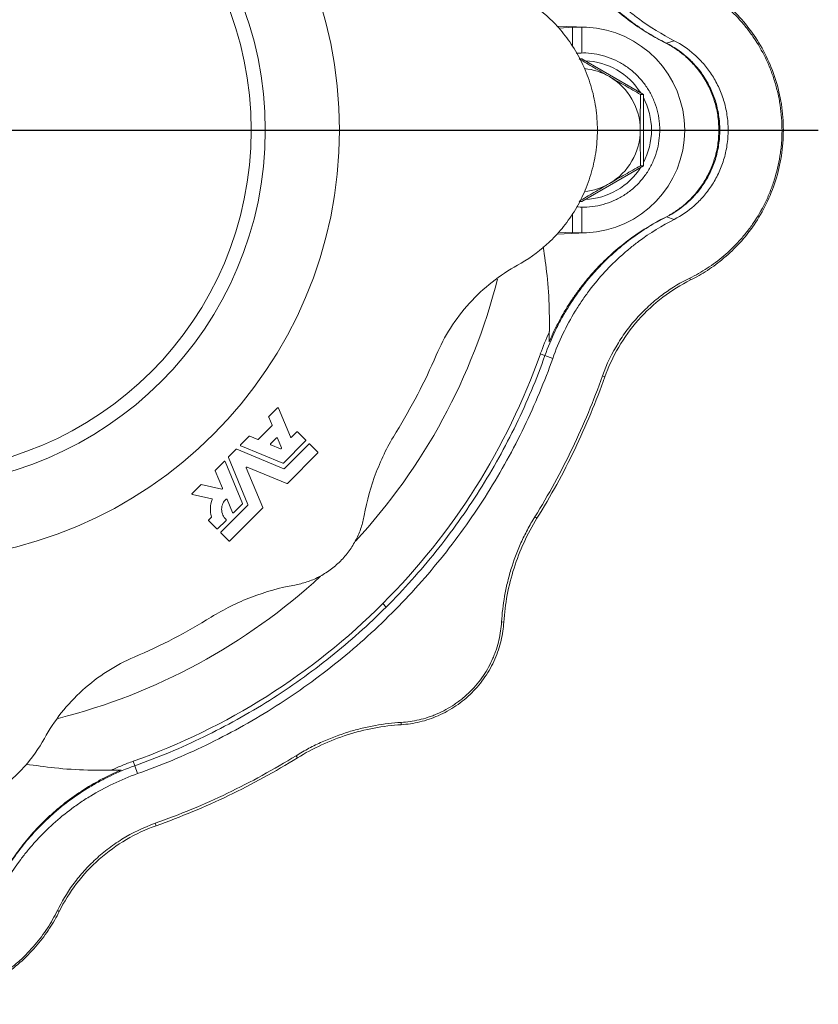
# Model space of a CAD drawing. Header units: millimetres. Extents: x 25 to 818, y -75 to 685.
# Tile 9 of 10: x 663 to 818, y 344 to 535. Entities that reach past the tile are written whole.
import ezdxf

# ---------------------------------------------------------------- set-up
doc = ezdxf.new("R2010")
doc.units = ezdxf.units.MM
doc.layers.add('FORMAT', color=7, linetype='Continuous')

# ---------------------------------------------------------------- blocks, each defined once
blk = doc.blocks.new('SW_CENTERMARKSYMBOL_0')
at = {"layer": 'FORMAT', "color": 0}
blk.add_line((5, 0), (176.79, 0), dxfattribs=at)

msp = doc.modelspace()

# ---------------------------------------------------------------- linework, layer by layer
at = {"color": 7, "linetype": 'Continuous', "lineweight": 15}
for p, q in [((773.1, 533.49), (767.37, 533.74)), ((767.79, 533.33), (770.43, 533.51)), ((770.43, 533.51), (772.23, 533.51)), ((790.21, 530.88), (788.71, 530.39)), ((772.23, 527.37), (771.68, 527.37)), ((772.23, 527.37), (784.2, 520.44)), ((784.2, 520.44), (783.65, 520.44)), ((784.2, 520.44), (784.2, 506.58)), ((784.2, 506.58), (772.23, 499.65)), ((784.2, 506.58), (783.65, 506.58)), ((772.23, 499.65), (771.68, 499.65)), ((790.21, 496.14), (788.71, 496.63)), ((767.37, 493.28), (773.1, 493.53)), ((770.43, 493.51), (767.8, 493.68)), ((772.23, 493.51), (770.43, 493.51)), ((711.97, 456.1), (711.32, 457.66)), ((711.35, 457.79), (713.03, 459.48)), ((713.23, 459.44), (715.55, 453.83)), ((709.37, 453.39), (711.94, 455.97)), ((705.86, 452.3), (707.54, 453.99)), ((707.68, 454.01), (709.24, 453.37)), ((715.75, 453.8), (716.77, 454.81)), ((716.94, 454.81), (718.49, 453.25)), ((714.04, 448.73), (705.9, 452.1)), ((711.7, 452.53), (712.81, 453.64)), ((713.63, 451.55), (711.74, 452.33)), ((713.01, 453.6), (713.79, 451.71)), ((718.49, 453.08), (714.17, 448.76)), ((714.38, 447.7), (719.13, 452.44)), ((719.3, 452.44), (720.86, 450.89)), ((703.51, 449.96), (704.98, 451.43)), ((705.12, 451.45), (714.25, 447.67)), ((720.86, 450.72), (714.96, 444.81)), ((700.95, 447.4), (702.64, 449.08)), ((702.83, 449.04), (706.21, 440.9)), ((707.27, 440.69), (703.49, 449.82)), ((702.33, 443.87), (700.93, 447.26)), ((706.96, 447.82), (710.15, 440.12)), ((714.82, 444.79), (707.12, 447.98)), ((696.42, 442.87), (698.11, 444.55)), ((698.22, 444.58), (702.19, 443.7)), ((700.26, 441.82), (696.48, 442.66)), ((702.03, 435.34), (707.24, 440.56)), ((704.3, 439.12), (703.23, 441.7)), ((706.18, 440.77), (704.5, 439.08)), ((710.12, 439.98), (703.76, 433.61)), ((699.66, 437.71), (700.16, 438.2)), ((701.22, 435.98), (699.66, 437.53)), ((703.03, 437.62), (701.39, 435.98)), ((703.58, 433.61), (702.03, 435.17))]:
    msp.add_line(p, q, dxfattribs=at)
at = {"color": 8, "linetype": 'Continuous', "lineweight": 0}
for p, q in [((770.43, 533.51), (770.43, 529.86)), ((772.23, 533.51), (772.23, 528.48)), ((788.71, 530.39), (788.43, 530.49)), ((798.87, 513.51), (799.06, 513.51)), ((799.06, 513.51), (800.68, 513.51)), ((772.23, 493.51), (772.23, 498.53)), ((770.43, 493.51), (770.43, 497.16)), ((788.71, 496.63), (788.43, 496.53)), ((793.38, 484.36), (793.2, 484.72)), ((765.04, 469.65), (764.15, 469.97)), ((766.57, 469.11), (765.04, 469.65)), ((776.7, 465.52), (776.23, 465.69)), ((763.5, 438.02), (763.08, 438.29)), ((734.17, 420.76), (733.51, 421.43)), ((757.05, 417.83), (756.61, 417.86)), ((737.11, 397.89), (737.08, 398.33)), ((685.28, 389.9), (684.97, 390.78)), ((716.91, 391.44), (716.65, 391.86)), ((685.83, 388.37), (685.28, 389.9)), ((689.42, 378.24), (689.25, 378.71)), ((670.58, 361.56), (670.22, 361.74))]:
    msp.add_line(p, q, dxfattribs=at)
at = {"color": 7, "linetype": 'Continuous', "lineweight": 15}
for radius in [83.65, 69.22, 66.5]:
    msp.add_circle((641.43, 513.51), radius, dxfattribs=at)
for centre, radius, start, end in [((772.23, 513.51), 20, 87.5, 90), ((772.23, 513.51), 20, 272.5, 87.5), ((771.6, 513.56), 11.95, 59.9346, 84.4005), ((771.57, 513.52), 12.01, 359.9737, 59.9053), ((771.57, 513.5), 12.01, 300.0947, 0.0263), ((771.6, 513.46), 11.95, 275.6742, 300.0653), ((772.23, 513.51), 20, 270, 272.5), ((641.43, 513.51), 118, 317.3524, 345.791), ((641.43, 513.51), 130.22, 315, 340.4655), ((641.43, 513.51), 118, 284.2023, 312.6603), ((641.43, 513.51), 130.22, 289.5345, 315)]:
    msp.add_arc(centre, radius, start, end, dxfattribs=at)
at = {"color": 8, "linetype": 'Continuous', "lineweight": 0}
for centre, radius, start, end in [((772.3, 513.55), 13.46, 32.3232, 87.5557), ((772.24, 513.51), 13.53, 359.9968, 27.8447), ((772.24, 513.51), 13.53, 332.1553, 0.0032), ((772.3, 513.47), 13.46, 272.4355, 327.6856)]:
    msp.add_arc(centre, radius, start, end, dxfattribs=at)
at = {"color": 7, "linetype": 'Continuous', "lineweight": 15}
for points, knots in [([(788.71, 530.39), (787.52, 530.98), (786.35, 531.64), (784.02, 533.07), (782.87, 533.85), (780.63, 535.52), (779.52, 536.42), (777.36, 538.35), (776.3, 539.38), (774.75, 541.05), (774.24, 541.63), (773.22, 542.82), (772.72, 543.44), (771.26, 545.36), (770.34, 546.7), (769.04, 548.82), (768.61, 549.54), (767.8, 551.02), (767.41, 551.79), (766.29, 554.12), (765.63, 555.72), (765.04, 557.37)], [0, 0, 0, 0, 0.125, 0.125, 0.25, 0.25, 0.375, 0.375, 0.5, 0.5, 0.5625, 0.5625, 0.625, 0.625, 0.75, 0.75, 0.8125, 0.8125, 0.875, 0.875, 1, 1, 1, 1]), ([(790.21, 530.88), (787.83, 532.08), (785.51, 533.5), (782.68, 535.61), (782.12, 536.05), (781, 536.97), (780.45, 537.44), (778.8, 538.92), (777.74, 539.97), (775.67, 542.21), (774.67, 543.39), (773.23, 545.3), (772.75, 545.96), (772.06, 546.98), (771.83, 547.32), (771.38, 548.02), (771.16, 548.37), (769.21, 551.56), (767.74, 554.61), (766.57, 557.91)], [0, 0, 0, 0, 0.25, 0.25, 0.3125, 0.3125, 0.375, 0.375, 0.5, 0.5, 0.625, 0.625, 0.6875, 0.6875, 0.71875, 0.71875, 0.75, 0.75, 1, 1, 1, 1]), ([(788.43, 530.49), (787.33, 531.04), (786.24, 531.65), (784.08, 532.96), (783.01, 533.67), (780.9, 535.19), (779.86, 536.01), (777.81, 537.77), (776.81, 538.71), (775.34, 540.22), (774.85, 540.73), (773.9, 541.8), (773.42, 542.35), (772.04, 544.04), (771.16, 545.23), (769.48, 547.72), (768.69, 549.02), (767.57, 551.08), (767.21, 551.79), (766.52, 553.22), (766.19, 553.95), (765.88, 554.68)], [0, 0, 0, 0, 0.125, 0.125, 0.25, 0.25, 0.375, 0.375, 0.5, 0.5, 0.5625, 0.5625, 0.625, 0.625, 0.75, 0.75, 0.875, 0.875, 0.9375, 0.9375, 1, 1, 1, 1]), ([(793.2, 484.72), (794.37, 485.29), (795.5, 485.93), (797.71, 487.37), (798.79, 488.17), (800.87, 489.94), (801.88, 490.9), (803.33, 492.5), (803.8, 493.06), (804.72, 494.22), (805.16, 494.81), (806.42, 496.66), (807.19, 497.97), (808.04, 499.72), (808.21, 500.07), (808.53, 500.79), (808.69, 501.16), (809.13, 502.27), (809.4, 503.01), (810.13, 505.3), (810.51, 506.86), (810.83, 508.88), (810.88, 509.29), (810.98, 510.11), (811.02, 510.53), (811.12, 511.77), (811.16, 512.6), (811.16, 515.07), (811.04, 516.71), (810.67, 519.16), (810.51, 519.97), (810.14, 521.56), (809.93, 522.34), (809.45, 523.87), (809.18, 524.63), (808.6, 526.1), (808.28, 526.82), (807.25, 528.94), (806.48, 530.26), (805.22, 532.12), (804.78, 532.72), (803.87, 533.88), (803.4, 534.44), (801.95, 536.05), (800.93, 537.03), (798.84, 538.81), (797.75, 539.62), (795.52, 541.08), (794.37, 541.73), (793.2, 542.3)], [0, 0, 0, 0, 0.0625, 0.0625, 0.125, 0.125, 0.1875, 0.1875, 0.21875, 0.21875, 0.25, 0.25, 0.3125, 0.3125, 0.328125, 0.328125, 0.34375, 0.34375, 0.375, 0.375, 0.4375, 0.4375, 0.453125, 0.453125, 0.46875, 0.46875, 0.5, 0.5, 0.5625, 0.5625, 0.59375, 0.59375, 0.625, 0.625, 0.65625, 0.65625, 0.6875, 0.6875, 0.75, 0.75, 0.78125, 0.78125, 0.8125, 0.8125, 0.875, 0.875, 0.9375, 0.9375, 1, 1, 1, 1]), ([(793.38, 542.66), (794.47, 542.12), (795.56, 541.5), (797.74, 540.08), (798.82, 539.28), (800.93, 537.49), (801.96, 536.51), (803.93, 534.35), (804.86, 533.17), (806.6, 530.64), (807.39, 529.29), (808.8, 526.43), (809.4, 524.92), (810.4, 521.79), (810.78, 520.17), (811.29, 516.87), (811.42, 515.19), (811.42, 511.83), (811.29, 510.15), (810.78, 506.85), (810.4, 505.23), (809.4, 502.1), (808.8, 500.59), (807.39, 497.73), (806.6, 496.38), (804.86, 493.85), (803.93, 492.67), (801.96, 490.51), (800.93, 489.53), (798.82, 487.74), (797.74, 486.94), (795.56, 485.52), (794.47, 484.9), (793.38, 484.36)], [0, 0, 0, 0, 0.0625, 0.0625, 0.125, 0.125, 0.1875, 0.1875, 0.25, 0.25, 0.3125, 0.3125, 0.375, 0.375, 0.4375, 0.4375, 0.5, 0.5, 0.5625, 0.5625, 0.625, 0.625, 0.6875, 0.6875, 0.75, 0.75, 0.8125, 0.8125, 0.875, 0.875, 0.9375, 0.9375, 1, 1, 1, 1]), ([(759.73, 487.24), (761.65, 488.3), (763.58, 489.64), (766.32, 492.12), (767.21, 493.03), (768.9, 495.01), (769.7, 496.07), (771.17, 498.35), (771.85, 499.57), (773.04, 502.12), (773.55, 503.46), (774.39, 506.22), (774.71, 507.65), (775.14, 510.56), (775.25, 512.03), (775.25, 514.99), (775.14, 516.46), (774.71, 519.37), (774.39, 520.8), (773.55, 523.56), (773.04, 524.9), (771.85, 527.45), (771.17, 528.67), (769.7, 530.95), (768.9, 532.01), (767.21, 533.99), (766.32, 534.9), (763.58, 537.38), (761.65, 538.72), (759.73, 539.78)], [0, 0, 0, 0, 0.125, 0.125, 0.1875, 0.1875, 0.25, 0.25, 0.3125, 0.3125, 0.375, 0.375, 0.4375, 0.4375, 0.5, 0.5, 0.5625, 0.5625, 0.625, 0.625, 0.6875, 0.6875, 0.75, 0.75, 0.8125, 0.8125, 0.875, 0.875, 1, 1, 1, 1]), ([(798.87, 513.51), (798.87, 514.5), (798.79, 515.47), (798.57, 516.91), (798.48, 517.38), (798.26, 518.32), (798.13, 518.79), (797.71, 520.15), (797.36, 521.01), (796.76, 522.24), (796.55, 522.65), (796.1, 523.43), (795.87, 523.8), (795.13, 524.89), (794.61, 525.56), (793.5, 526.81), (792.9, 527.39), (791.68, 528.44), (791.05, 528.91), (789.77, 529.77), (789.11, 530.15), (788.43, 530.49)], [0, 0, 0, 0, 0.125, 0.125, 0.1875, 0.1875, 0.25, 0.25, 0.375, 0.375, 0.4375, 0.4375, 0.5, 0.5, 0.625, 0.625, 0.75, 0.75, 0.875, 0.875, 1, 1, 1, 1]), ([(799.06, 513.51), (799.06, 514.49), (798.98, 515.46), (798.76, 516.88), (798.67, 517.35), (798.45, 518.29), (798.33, 518.75), (797.91, 520.1), (797.56, 520.95), (796.97, 522.18), (796.76, 522.58), (796.31, 523.36), (796.08, 523.73), (795.36, 524.81), (794.84, 525.47), (794.01, 526.4), (793.73, 526.7), (793.14, 527.28), (792.84, 527.56), (791.33, 528.87), (790.05, 529.71), (788.71, 530.39)], [0, 0, 0, 0, 0.125, 0.125, 0.1875, 0.1875, 0.25, 0.25, 0.375, 0.375, 0.4375, 0.4375, 0.5, 0.5, 0.625, 0.625, 0.6875, 0.6875, 0.75, 0.75, 1, 1, 1, 1]), ([(800.68, 513.51), (800.68, 514.51), (800.6, 515.5), (800.38, 516.95), (800.29, 517.43), (800.07, 518.39), (799.95, 518.86), (799.52, 520.24), (799.18, 521.12), (798.58, 522.38), (798.37, 522.79), (797.92, 523.58), (797.69, 523.97), (796.95, 525.09), (796.43, 525.78), (795.58, 526.75), (795.29, 527.06), (794.7, 527.65), (794.4, 527.94), (792.87, 529.29), (791.57, 530.17), (790.21, 530.88)], [0, 0, 0, 0, 0.125, 0.125, 0.1875, 0.1875, 0.25, 0.25, 0.375, 0.375, 0.4375, 0.4375, 0.5, 0.5, 0.625, 0.625, 0.6875, 0.6875, 0.75, 0.75, 1, 1, 1, 1]), ([(771.16, 498.6), (771.65, 498.56), (772.87, 498.46), (774.82, 498.66), (776.94, 499.16), (778.96, 499.97), (780.85, 501.06), (782.56, 502.41), (784.05, 504), (785.3, 505.79), (786.28, 507.74), (786.97, 509.82), (787.31, 511.76), (787.4, 513.4), (787.33, 515.04), (787.05, 516.87), (786.41, 518.96), (785.47, 520.94), (784.26, 522.75), (782.8, 524.38), (781.12, 525.77), (779.26, 526.9), (777.25, 527.76), (775.15, 528.31), (773.09, 528.56), (771.76, 528.47), (771.15, 528.44)], [0, 0, 0, 0, 0.030054, 0.073938, 0.117822, 0.161705, 0.20559, 0.249476, 0.293364, 0.337253, 0.381145, 0.42504, 0.468936, 0.499945, 0.524206, 0.568078, 0.611976, 0.655875, 0.699772, 0.743667, 0.787561, 0.831452, 0.875341, 0.919228, 0.963114, 1, 1, 1, 1]), ([(777.59, 523.9), (777.08, 524.2), (776.57, 524.49), (775.57, 525.08), (775.08, 525.37), (773.6, 526.23), (772.63, 526.8), (771.68, 527.37)], [0, 0, 0, 0, 0.25, 0.25, 0.5, 0.5, 1, 1, 1, 1]), ([(783.65, 520.44), (782.65, 521), (781.64, 521.58), (779.63, 522.73), (778.61, 523.31), (777.59, 523.9)], [0, 0, 0, 0, 0.5, 0.5, 1, 1, 1, 1]), ([(783.65, 520.44), (783.63, 519.31), (783.61, 518.16), (783.58, 515.84), (783.58, 514.68), (783.58, 513.51)], [0, 0, 0, 0, 0.5, 0.5, 1, 1, 1, 1]), ([(783.58, 513.51), (783.58, 512.92), (783.58, 512.34), (783.59, 511.16), (783.59, 510.57), (783.61, 508.84), (783.63, 507.7), (783.65, 506.58)], [0, 0, 0, 0, 0.25, 0.25, 0.5, 0.5, 1, 1, 1, 1]), ([(788.43, 496.53), (789.11, 496.87), (789.77, 497.25), (791.06, 498.11), (791.69, 498.59), (792.92, 499.65), (793.5, 500.22), (794.61, 501.46), (795.13, 502.13), (796.11, 503.58), (796.57, 504.37), (797.36, 506.01), (797.71, 506.87), (798.13, 508.23), (798.26, 508.69), (798.48, 509.64), (798.57, 510.11), (798.79, 511.55), (798.87, 512.52), (798.87, 513.51)], [0, 0, 0, 0, 0.125, 0.125, 0.25, 0.25, 0.375, 0.375, 0.5, 0.5, 0.625, 0.625, 0.75, 0.75, 0.8125, 0.8125, 0.875, 0.875, 1, 1, 1, 1]), ([(799.06, 513.51), (799.06, 512.53), (798.98, 511.56), (798.76, 510.14), (798.67, 509.67), (798.45, 508.73), (798.33, 508.27), (797.91, 506.92), (797.56, 506.07), (796.97, 504.84), (796.76, 504.44), (796.31, 503.66), (796.08, 503.29), (795.36, 502.21), (794.84, 501.55), (794.01, 500.62), (793.73, 500.32), (793.14, 499.74), (792.84, 499.46), (791.33, 498.15), (790.05, 497.31), (788.71, 496.63)], [0, 0, 0, 0, 0.125, 0.125, 0.1875, 0.1875, 0.25, 0.25, 0.375, 0.375, 0.4375, 0.4375, 0.5, 0.5, 0.625, 0.625, 0.6875, 0.6875, 0.75, 0.75, 1, 1, 1, 1]), ([(800.68, 513.51), (800.68, 512.51), (800.6, 511.52), (800.38, 510.07), (800.29, 509.59), (800.07, 508.63), (799.95, 508.16), (799.52, 506.78), (799.18, 505.9), (798.58, 504.64), (798.37, 504.23), (797.92, 503.44), (797.69, 503.05), (796.95, 501.93), (796.43, 501.24), (795.58, 500.27), (795.29, 499.96), (794.7, 499.37), (794.4, 499.08), (792.87, 497.73), (791.57, 496.85), (790.21, 496.14)], [0, 0, 0, 0, 0.125, 0.125, 0.1875, 0.1875, 0.25, 0.25, 0.375, 0.375, 0.4375, 0.4375, 0.5, 0.5, 0.625, 0.625, 0.6875, 0.6875, 0.75, 0.75, 1, 1, 1, 1]), ([(777.59, 503.12), (778.1, 503.41), (778.61, 503.71), (779.63, 504.29), (780.13, 504.58), (781.65, 505.45), (782.65, 506.02), (783.65, 506.58)], [0, 0, 0, 0, 0.25, 0.25, 0.5, 0.5, 1, 1, 1, 1]), ([(771.68, 499.65), (772.64, 500.22), (773.6, 500.79), (775.57, 501.94), (776.57, 502.53), (777.59, 503.12)], [0, 0, 0, 0, 0.5, 0.5, 1, 1, 1, 1]), ([(788.71, 496.63), (787.52, 496.04), (786.35, 495.38), (784.02, 493.95), (782.87, 493.17), (780.63, 491.5), (779.52, 490.6), (777.36, 488.67), (776.3, 487.64), (774.75, 485.97), (774.24, 485.39), (773.22, 484.2), (772.72, 483.58), (771.26, 481.66), (770.34, 480.32), (769.04, 478.2), (768.61, 477.48), (767.8, 476), (767.41, 475.23), (766.29, 472.9), (765.63, 471.3), (765.04, 469.65)], [0, 0, 0, 0, 0.125, 0.125, 0.25, 0.25, 0.375, 0.375, 0.5, 0.5, 0.5625, 0.5625, 0.625, 0.625, 0.75, 0.75, 0.8125, 0.8125, 0.875, 0.875, 1, 1, 1, 1]), ([(765.88, 472.34), (766.19, 473.07), (766.52, 473.8), (767.21, 475.24), (767.57, 475.95), (768.69, 478.01), (769.49, 479.32), (770.76, 481.2), (771.19, 481.81), (772.08, 483.01), (772.54, 483.59), (773.93, 485.29), (774.89, 486.35), (776.83, 488.33), (777.83, 489.26), (779.86, 491.01), (780.9, 491.83), (784.08, 494.12), (786.23, 495.42), (788.43, 496.53)], [0, 0, 0, 0, 0.0625, 0.0625, 0.125, 0.125, 0.25, 0.25, 0.3125, 0.3125, 0.375, 0.375, 0.5, 0.5, 0.625, 0.625, 0.75, 0.75, 1, 1, 1, 1]), ([(790.21, 496.14), (787.83, 494.94), (785.51, 493.52), (782.68, 491.41), (782.12, 490.97), (781, 490.05), (780.45, 489.58), (778.8, 488.1), (777.74, 487.05), (775.67, 484.81), (774.67, 483.63), (773.23, 481.72), (772.75, 481.06), (772.06, 480.04), (771.83, 479.7), (771.38, 479), (771.16, 478.65), (769.21, 475.46), (767.74, 472.41), (766.57, 469.11)], [0, 0, 0, 0, 0.25, 0.25, 0.3125, 0.3125, 0.375, 0.375, 0.5, 0.5, 0.625, 0.625, 0.6875, 0.6875, 0.71875, 0.71875, 0.75, 0.75, 1, 1, 1, 1]), ([(765.88, 472.34), (765.91, 474.5), (765.96, 478.82), (765.56, 485), (764.99, 488.96), (764.73, 490.81)], [0, 0, 0, 0, 0.3480424, 0.6960898, 1, 1, 1, 1]), ([(743.91, 469.76), (744.68, 471.56), (745.61, 473.33), (747.77, 476.71), (749, 478.33), (751.71, 481.32), (753.19, 482.71), (756.34, 485.19), (758.01, 486.29), (759.73, 487.24)], [0, 0, 0, 0, 0.25, 0.25, 0.5, 0.5, 0.75, 0.75, 1, 1, 1, 1]), ([(776.23, 465.69), (777.05, 468), (778.09, 470.15), (779.64, 472.65), (779.96, 473.14), (780.62, 474.1), (780.96, 474.56), (782, 475.91), (782.72, 476.75), (783.84, 477.94), (784.22, 478.33), (785, 479.07), (785.39, 479.44), (786.58, 480.48), (787.38, 481.11), (789.82, 482.89), (791.49, 483.88), (793.2, 484.72)], [0, 0, 0, 0, 0.25, 0.25, 0.3125, 0.3125, 0.375, 0.375, 0.5, 0.5, 0.5625, 0.5625, 0.625, 0.625, 0.75, 0.75, 1, 1, 1, 1]), ([(776.7, 465.52), (777.4, 467.5), (778.3, 469.44), (780.48, 473.16), (781.76, 474.93), (784.65, 478.19), (786.25, 479.68), (789.68, 482.3), (791.5, 483.43), (793.38, 484.36)], [0, 0, 0, 0, 0.25, 0.25, 0.5, 0.5, 0.75, 0.75, 1, 1, 1, 1]), ([(685.83, 388.37), (690.31, 389.96), (694.76, 391.81), (703.52, 396.04), (707.82, 398.41), (716.19, 403.66), (720.25, 406.54), (728.05, 412.75), (731.78, 416.08), (738.85, 423.16), (742.19, 426.89), (748.4, 434.69), (751.28, 438.75), (756.52, 447.12), (758.9, 451.42), (763.12, 460.18), (764.98, 464.63), (766.57, 469.11)], [0, 0, 0, 0, 0.125, 0.125, 0.25, 0.25, 0.375, 0.375, 0.5, 0.5, 0.625, 0.625, 0.75, 0.75, 0.875, 0.875, 1, 1, 1, 1]), ([(734.17, 420.76), (737.58, 424.17), (740.82, 427.79), (746.9, 435.38), (749.73, 439.36), (754.94, 447.61), (757.31, 451.88), (761.56, 460.63), (763.43, 465.11), (765.04, 469.65)], [0, 0, 0, 0, 0.25, 0.25, 0.5, 0.5, 0.75, 0.75, 1, 1, 1, 1]), ([(776.23, 465.69), (774.53, 460.91), (772.58, 456.22), (768.18, 447.06), (765.74, 442.59), (763.08, 438.29)], [0, 0, 0, 0, 0.5, 0.5, 1, 1, 1, 1]), ([(776.7, 465.52), (775, 460.73), (773.04, 456.02), (768.63, 446.82), (766.18, 442.35), (763.5, 438.02)], [0, 0, 0, 0, 0.5, 0.5, 1, 1, 1, 1]), ([(713.23, 459.44), (713.22, 459.47), (713.19, 459.5), (713.1, 459.52), (713.06, 459.5), (713.03, 459.48)], [0, 0, 0, 0, 0.5, 0.5, 1, 1, 1, 1]), ([(711.35, 457.79), (711.33, 457.78), (711.32, 457.75), (711.31, 457.71), (711.31, 457.68), (711.32, 457.66)], [0, 0, 0, 0, 0.5, 0.5, 1, 1, 1, 1]), ([(711.94, 455.97), (711.96, 455.98), (711.97, 456.01), (711.98, 456.05), (711.98, 456.08), (711.97, 456.1)], [0, 0, 0, 0, 0.5, 0.5, 1, 1, 1, 1]), ([(707.68, 454.01), (707.66, 454.02), (707.63, 454.02), (707.58, 454.02), (707.56, 454), (707.54, 453.99)], [0, 0, 0, 0, 0.5, 0.5, 1, 1, 1, 1]), ([(715.55, 453.83), (715.57, 453.8), (715.6, 453.77), (715.68, 453.75), (715.73, 453.77), (715.75, 453.8)], [0, 0, 0, 0, 0.5, 0.5, 1, 1, 1, 1]), ([(716.94, 454.81), (716.92, 454.83), (716.89, 454.85), (716.82, 454.85), (716.79, 454.83), (716.77, 454.81)], [0, 0, 0, 0, 0.5, 0.5, 1, 1, 1, 1]), ([(729.9, 438.56), (730.41, 441.41), (731.2, 444.24), (733.29, 449.7), (734.6, 452.33), (736.13, 454.79)], [0, 0, 0, 0, 0.5, 0.5, 1, 1, 1, 1]), ([(705.86, 452.3), (705.84, 452.28), (705.82, 452.24), (705.84, 452.15), (705.87, 452.12), (705.9, 452.1)], [0, 0, 0, 0, 0.5, 0.5, 1, 1, 1, 1]), ([(709.24, 453.37), (709.26, 453.36), (709.28, 453.36), (709.33, 453.36), (709.35, 453.38), (709.37, 453.39)], [0, 0, 0, 0, 0.5, 0.5, 1, 1, 1, 1]), ([(711.7, 452.53), (711.68, 452.51), (711.66, 452.46), (711.68, 452.38), (711.71, 452.34), (711.74, 452.33)], [0, 0, 0, 0, 0.5, 0.5, 1, 1, 1, 1]), ([(713.01, 453.6), (712.99, 453.63), (712.96, 453.66), (712.87, 453.68), (712.83, 453.66), (712.81, 453.64)], [0, 0, 0, 0, 0.5, 0.5, 1, 1, 1, 1]), ([(718.49, 453.08), (718.51, 453.1), (718.53, 453.13), (718.53, 453.2), (718.51, 453.23), (718.49, 453.25)], [0, 0, 0, 0, 0.5, 0.5, 1, 1, 1, 1]), ([(719.3, 452.44), (719.28, 452.46), (719.25, 452.48), (719.18, 452.48), (719.15, 452.46), (719.13, 452.44)], [0, 0, 0, 0, 0.5, 0.5, 1, 1, 1, 1]), ([(703.51, 449.96), (703.5, 449.94), (703.48, 449.92), (703.47, 449.87), (703.48, 449.84), (703.49, 449.82)], [0, 0, 0, 0, 0.5, 0.5, 1, 1, 1, 1]), ([(705.12, 451.45), (705.1, 451.46), (705.07, 451.46), (705.02, 451.46), (705, 451.44), (704.98, 451.43)], [0, 0, 0, 0, 0.5, 0.5, 1, 1, 1, 1]), ([(713.63, 451.55), (713.65, 451.54), (713.67, 451.54), (713.72, 451.54), (713.74, 451.55), (713.78, 451.59), (713.79, 451.62), (713.8, 451.67), (713.8, 451.69), (713.79, 451.71)], [0, 0, 0, 0, 0.25, 0.25, 0.5, 0.5, 0.75, 0.75, 1, 1, 1, 1]), ([(720.86, 450.72), (720.88, 450.74), (720.89, 450.77), (720.89, 450.84), (720.88, 450.87), (720.86, 450.89)], [0, 0, 0, 0, 0.5, 0.5, 1, 1, 1, 1]), ([(702.83, 449.04), (702.82, 449.07), (702.79, 449.1), (702.7, 449.12), (702.66, 449.1), (702.64, 449.08)], [0, 0, 0, 0, 0.5, 0.5, 1, 1, 1, 1]), ([(714.04, 448.73), (714.06, 448.72), (714.08, 448.72), (714.13, 448.73), (714.16, 448.74), (714.17, 448.76)], [0, 0, 0, 0, 0.5, 0.5, 1, 1, 1, 1]), ([(700.95, 447.4), (700.94, 447.38), (700.92, 447.36), (700.91, 447.31), (700.92, 447.28), (700.93, 447.26)], [0, 0, 0, 0, 0.5, 0.5, 1, 1, 1, 1]), ([(707.12, 447.98), (707.1, 447.99), (707.08, 447.99), (707.03, 447.98), (707.01, 447.97), (706.97, 447.93), (706.96, 447.91), (706.95, 447.86), (706.95, 447.84), (706.96, 447.82)], [0, 0, 0, 0, 0.25, 0.25, 0.5, 0.5, 0.75, 0.75, 1, 1, 1, 1]), ([(714.25, 447.67), (714.27, 447.66), (714.3, 447.66), (714.34, 447.67), (714.37, 447.68), (714.38, 447.7)], [0, 0, 0, 0, 0.5, 0.5, 1, 1, 1, 1]), ([(714.82, 444.79), (714.84, 444.78), (714.87, 444.78), (714.92, 444.79), (714.94, 444.8), (714.96, 444.81)], [0, 0, 0, 0, 0.5, 0.5, 1, 1, 1, 1]), ([(696.42, 442.87), (696.41, 442.85), (696.4, 442.84), (696.39, 442.79), (696.39, 442.77), (696.4, 442.72), (696.41, 442.7), (696.45, 442.67), (696.47, 442.67), (696.48, 442.66)], [0, 0, 0, 0, 0.25, 0.25, 0.5, 0.5, 0.75, 0.75, 1, 1, 1, 1]), ([(702.19, 443.7), (702.21, 443.7), (702.23, 443.7), (702.27, 443.71), (702.3, 443.72), (702.33, 443.76), (702.34, 443.79), (702.34, 443.83), (702.34, 443.85), (702.33, 443.87)], [0, 0, 0, 0, 0.25, 0.25, 0.5, 0.5, 0.75, 0.75, 1, 1, 1, 1]), ([(700.35, 441.66), (700.14, 441.14), (700, 440.58), (699.95, 439.43), (700.02, 438.86), (700.19, 438.32)], [0, 0, 0, 0, 0.5, 0.5, 1, 1, 1, 1]), ([(700.35, 441.66), (700.36, 441.69), (700.36, 441.73), (700.33, 441.79), (700.3, 441.82), (700.26, 441.82)], [0, 0, 0, 0, 0.5, 0.5, 1, 1, 1, 1]), ([(703.03, 441.74), (702.79, 441.52), (702.57, 441.23), (702.26, 440.55), (702.17, 440.16), (702.17, 439.38), (702.26, 438.99), (702.57, 438.31), (702.79, 438.02), (703.03, 437.8)], [0, 0, 0, 0, 0.25, 0.25, 0.5, 0.5, 0.75, 0.75, 1, 1, 1, 1]), ([(703.23, 441.7), (703.22, 441.73), (703.18, 441.76), (703.1, 441.78), (703.06, 441.76), (703.03, 441.74)], [0, 0, 0, 0, 0.5, 0.5, 1, 1, 1, 1]), ([(706.18, 440.77), (706.19, 440.78), (706.21, 440.81), (706.22, 440.85), (706.21, 440.88), (706.21, 440.9)], [0, 0, 0, 0, 0.5, 0.5, 1, 1, 1, 1]), ([(707.24, 440.56), (707.26, 440.57), (707.27, 440.59), (707.28, 440.64), (707.28, 440.67), (707.27, 440.69)], [0, 0, 0, 0, 0.5, 0.5, 1, 1, 1, 1]), ([(704.3, 439.12), (704.31, 439.09), (704.34, 439.06), (704.43, 439.04), (704.47, 439.06), (704.5, 439.08)], [0, 0, 0, 0, 0.5, 0.5, 1, 1, 1, 1]), ([(710.12, 439.98), (710.14, 440), (710.15, 440.02), (710.16, 440.07), (710.16, 440.09), (710.15, 440.12)], [0, 0, 0, 0, 0.5, 0.5, 1, 1, 1, 1]), ([(716.38, 425.04), (717.16, 425.18), (717.95, 425.38), (719.53, 425.91), (720.31, 426.23), (721.83, 427.01), (722.56, 427.47), (723.97, 428.49), (724.64, 429.06), (725.88, 430.3), (726.45, 430.97), (727.47, 432.37), (727.92, 433.11), (728.7, 434.63), (729.03, 435.41), (729.56, 436.99), (729.76, 437.78), (729.9, 438.56)], [0, 0, 0, 0, 0.125, 0.125, 0.25, 0.25, 0.375, 0.375, 0.5, 0.5, 0.625, 0.625, 0.75, 0.75, 0.875, 0.875, 1, 1, 1, 1]), ([(699.66, 437.71), (699.64, 437.69), (699.63, 437.65), (699.63, 437.59), (699.64, 437.55), (699.66, 437.53)], [0, 0, 0, 0, 0.5, 0.5, 1, 1, 1, 1]), ([(700.16, 438.2), (700.17, 438.22), (700.19, 438.24), (700.2, 438.28), (700.2, 438.3), (700.19, 438.32)], [0, 0, 0, 0, 0.5, 0.5, 1, 1, 1, 1]), ([(703.03, 437.62), (703.05, 437.64), (703.07, 437.68), (703.07, 437.74), (703.05, 437.78), (703.03, 437.8)], [0, 0, 0, 0, 0.5, 0.5, 1, 1, 1, 1]), ([(756.61, 417.86), (756.71, 419.51), (756.9, 421.18), (757.35, 423.72), (757.53, 424.58), (757.84, 425.87), (757.95, 426.3), (758.18, 427.17), (758.31, 427.61), (758.98, 429.79), (759.62, 431.52), (760.78, 434.09), (761.19, 434.94), (762.09, 436.63), (762.57, 437.47), (763.08, 438.29)], [0, 0, 0, 0, 0.25, 0.25, 0.375, 0.375, 0.4375, 0.4375, 0.5, 0.5, 0.75, 0.75, 0.875, 0.875, 1, 1, 1, 1]), ([(757.05, 417.83), (757.16, 419.59), (757.39, 421.36), (758.05, 424.87), (758.49, 426.61), (759.58, 430.03), (760.23, 431.71), (761.73, 434.95), (762.57, 436.52), (763.5, 438.02)], [0, 0, 0, 0, 0.25, 0.25, 0.5, 0.5, 0.75, 0.75, 1, 1, 1, 1]), ([(701.22, 435.98), (701.24, 435.96), (701.27, 435.94), (701.34, 435.94), (701.37, 435.96), (701.39, 435.98)], [0, 0, 0, 0, 0.5, 0.5, 1, 1, 1, 1]), ([(702.03, 435.34), (702.01, 435.32), (701.99, 435.29), (701.99, 435.22), (702.01, 435.19), (702.03, 435.17)], [0, 0, 0, 0, 0.5, 0.5, 1, 1, 1, 1]), ([(703.58, 433.61), (703.6, 433.59), (703.64, 433.58), (703.7, 433.58), (703.73, 433.59), (703.76, 433.61)], [0, 0, 0, 0, 0.5, 0.5, 1, 1, 1, 1]), ([(716.38, 425.04), (713.52, 424.53), (710.7, 423.74), (705.24, 421.64), (702.61, 420.34), (700.15, 418.81)], [0, 0, 0, 0, 0.5, 0.5, 1, 1, 1, 1]), ([(734.17, 420.76), (730.77, 417.36), (727.15, 414.12), (719.56, 408.04), (715.58, 405.21), (707.33, 400), (703.06, 397.63), (694.31, 393.38), (689.83, 391.51), (685.28, 389.9)], [0, 0, 0, 0, 0.25, 0.25, 0.5, 0.5, 0.75, 0.75, 1, 1, 1, 1]), ([(737.08, 398.33), (738.23, 398.4), (739.39, 398.56), (741.15, 398.97), (741.74, 399.13), (742.62, 399.42), (742.92, 399.53), (743.51, 399.75), (743.8, 399.87), (745.25, 400.5), (746.38, 401.11), (747.73, 402.02), (748, 402.21), (748.54, 402.61), (748.8, 402.82), (749.57, 403.45), (750.06, 403.9), (751, 404.83), (751.45, 405.32), (752.29, 406.34), (752.7, 406.88), (753.81, 408.52), (754.42, 409.65), (755.06, 411.11), (755.18, 411.41), (755.4, 412), (755.51, 412.29), (755.8, 413.18), (755.96, 413.76), (756.37, 415.53), (756.54, 416.7), (756.61, 417.86)], [0, 0, 0, 0, 0.125, 0.125, 0.1875, 0.1875, 0.21875, 0.21875, 0.25, 0.25, 0.375, 0.375, 0.40625, 0.40625, 0.4375, 0.4375, 0.5, 0.5, 0.5625, 0.5625, 0.625, 0.625, 0.75, 0.75, 0.78125, 0.78125, 0.8125, 0.8125, 0.875, 0.875, 1, 1, 1, 1]), ([(757.05, 417.83), (756.97, 416.66), (756.8, 415.45), (756.22, 413.04), (755.82, 411.82), (754.78, 409.45), (754.14, 408.29), (752.64, 406.09), (751.78, 405.05), (749.89, 403.15), (748.85, 402.3), (746.65, 400.8), (745.49, 400.16), (743.12, 399.12), (741.9, 398.72), (739.49, 398.14), (738.28, 397.96), (737.11, 397.89)], [0, 0, 0, 0, 0.125, 0.125, 0.25, 0.25, 0.375, 0.375, 0.5, 0.5, 0.625, 0.625, 0.75, 0.75, 0.875, 0.875, 1, 1, 1, 1]), ([(685.18, 411.03), (683.38, 410.26), (681.61, 409.33), (678.23, 407.17), (676.61, 405.94), (673.62, 403.23), (672.23, 401.75), (669.75, 398.6), (668.64, 396.93), (667.7, 395.21)], [0, 0, 0, 0, 0.25, 0.25, 0.5, 0.5, 0.75, 0.75, 1, 1, 1, 1]), ([(737.08, 398.33), (735.43, 398.23), (733.76, 398.04), (731.22, 397.59), (730.36, 397.41), (729.07, 397.1), (728.64, 396.99), (727.77, 396.76), (727.33, 396.63), (725.15, 395.96), (723.42, 395.32), (720.85, 394.16), (720, 393.75), (718.31, 392.85), (717.47, 392.37), (716.65, 391.86)], [0, 0, 0, 0, 0.25, 0.25, 0.375, 0.375, 0.4375, 0.4375, 0.5, 0.5, 0.75, 0.75, 0.875, 0.875, 1, 1, 1, 1]), ([(737.11, 397.89), (735.35, 397.77), (733.58, 397.55), (730.07, 396.89), (728.32, 396.45), (724.91, 395.36), (723.23, 394.71), (719.99, 393.21), (718.42, 392.37), (716.91, 391.44)], [0, 0, 0, 0, 0.25, 0.25, 0.5, 0.5, 0.75, 0.75, 1, 1, 1, 1]), ([(615.16, 395.21), (616.22, 393.29), (617.55, 391.36), (620.04, 388.62), (620.95, 387.73), (622.92, 386.04), (623.99, 385.24), (626.27, 383.76), (627.48, 383.09), (630.04, 381.9), (631.37, 381.39), (634.14, 380.55), (635.57, 380.23), (638.48, 379.8), (639.95, 379.69), (642.91, 379.69), (644.38, 379.8), (647.29, 380.23), (648.72, 380.55), (651.48, 381.39), (652.82, 381.9), (655.37, 383.09), (656.59, 383.76), (658.87, 385.24), (659.93, 386.04), (661.91, 387.73), (662.82, 388.62), (665.3, 391.36), (666.64, 393.29), (667.7, 395.21)], [0, 0, 0, 0, 0.125, 0.125, 0.1875, 0.1875, 0.25, 0.25, 0.3125, 0.3125, 0.375, 0.375, 0.4375, 0.4375, 0.5, 0.5, 0.5625, 0.5625, 0.625, 0.625, 0.6875, 0.6875, 0.75, 0.75, 0.8125, 0.8125, 0.875, 0.875, 1, 1, 1, 1]), ([(680.68, 389.02), (681.38, 389.35), (682.09, 389.66), (683.52, 390.25), (684.24, 390.52), (684.97, 390.78)], [0, 0, 0, 0, 0.5, 0.5, 1, 1, 1, 1]), ([(689.25, 378.71), (694.03, 380.41), (698.72, 382.36), (707.88, 386.75), (712.34, 389.2), (716.65, 391.86)], [0, 0, 0, 0, 0.5, 0.5, 1, 1, 1, 1]), ([(689.42, 378.24), (694.21, 379.94), (698.92, 381.9), (708.11, 386.31), (712.59, 388.76), (716.91, 391.44)], [0, 0, 0, 0, 0.5, 0.5, 1, 1, 1, 1]), ([(658.3, 366.23), (658.9, 367.41), (659.56, 368.59), (660.99, 370.92), (661.77, 372.06), (663.44, 374.31), (664.34, 375.42), (666.27, 377.58), (667.3, 378.64), (668.97, 380.19), (669.54, 380.7), (670.74, 381.71), (671.36, 382.22), (673.28, 383.68), (674.62, 384.6), (676.73, 385.9), (677.46, 386.32), (678.94, 387.14), (679.71, 387.53), (682.04, 388.65), (683.64, 389.31), (685.28, 389.9)], [0, 0, 0, 0, 0.125, 0.125, 0.25, 0.25, 0.375, 0.375, 0.5, 0.5, 0.5625, 0.5625, 0.625, 0.625, 0.75, 0.75, 0.8125, 0.8125, 0.875, 0.875, 1, 1, 1, 1]), ([(658.41, 366.51), (658.96, 367.61), (659.56, 368.7), (660.88, 370.86), (661.59, 371.93), (663.11, 374.04), (663.93, 375.08), (665.69, 377.13), (666.63, 378.13), (668.13, 379.6), (668.65, 380.09), (669.72, 381.04), (670.27, 381.52), (671.96, 382.9), (673.15, 383.78), (675.63, 385.45), (676.94, 386.25), (679, 387.37), (679.71, 387.73), (681.14, 388.42), (681.87, 388.75), (682.6, 389.06)], [0, 0, 0, 0, 0.125, 0.125, 0.25, 0.25, 0.375, 0.375, 0.5, 0.5, 0.5625, 0.5625, 0.625, 0.625, 0.75, 0.75, 0.875, 0.875, 0.9375, 0.9375, 1, 1, 1, 1]), ([(682.6, 389.06), (680.44, 389.03), (676.12, 388.98), (669.94, 389.38), (665.97, 389.95), (664.13, 390.21)], [0, 0, 0, 0, 0.348042, 0.69609, 1, 1, 1, 1]), ([(658.79, 364.73), (660, 367.11), (661.42, 369.43), (663.53, 372.26), (663.97, 372.82), (664.88, 373.94), (665.36, 374.49), (666.84, 376.14), (667.89, 377.2), (670.12, 379.27), (671.31, 380.27), (673.22, 381.71), (673.88, 382.19), (674.89, 382.88), (675.24, 383.11), (675.94, 383.56), (676.29, 383.78), (679.48, 385.73), (682.53, 387.2), (685.83, 388.37)], [0, 0, 0, 0, 0.25, 0.25, 0.3125, 0.3125, 0.375, 0.375, 0.5, 0.5, 0.625, 0.625, 0.6875, 0.6875, 0.71875, 0.71875, 0.75, 0.75, 1, 1, 1, 1]), ([(689.25, 378.71), (686.94, 377.89), (684.79, 376.85), (682.29, 375.3), (681.8, 374.98), (680.84, 374.32), (680.38, 373.98), (679.03, 372.94), (678.19, 372.22), (677, 371.09), (676.61, 370.71), (675.86, 369.94), (675.5, 369.55), (674.46, 368.36), (673.83, 367.56), (672.05, 365.12), (671.06, 363.45), (670.22, 361.74)], [0, 0, 0, 0, 0.25, 0.25, 0.3125, 0.3125, 0.375, 0.375, 0.5, 0.5, 0.5625, 0.5625, 0.625, 0.625, 0.75, 0.75, 1, 1, 1, 1]), ([(689.42, 378.24), (687.44, 377.54), (685.5, 376.64), (681.78, 374.46), (680.01, 373.17), (676.75, 370.29), (675.26, 368.69), (672.64, 365.26), (671.51, 363.44), (670.58, 361.56)], [0, 0, 0, 0, 0.25, 0.25, 0.5, 0.5, 0.75, 0.75, 1, 1, 1, 1]), ([(670.58, 361.56), (670.04, 360.47), (669.41, 359.38), (668, 357.2), (667.2, 356.12), (665.41, 354.01), (664.43, 352.98), (662.27, 351.01), (661.09, 350.07), (658.56, 348.34), (657.21, 347.55), (654.34, 346.14), (652.84, 345.53), (649.71, 344.54), (648.09, 344.16), (644.79, 343.65), (643.11, 343.51), (639.75, 343.51), (638.07, 343.65), (634.77, 344.16), (633.15, 344.54), (630.02, 345.53), (628.51, 346.14), (625.65, 347.55), (624.3, 348.34), (621.77, 350.07), (620.59, 351.01), (618.43, 352.98), (617.44, 354.01), (615.66, 356.12), (614.86, 357.2), (613.44, 359.38), (612.82, 360.47), (612.28, 361.56)], [0, 0, 0, 0, 0.0625, 0.0625, 0.125, 0.125, 0.1875, 0.1875, 0.25, 0.25, 0.3125, 0.3125, 0.375, 0.375, 0.4375, 0.4375, 0.5, 0.5, 0.5625, 0.5625, 0.625, 0.625, 0.6875, 0.6875, 0.75, 0.75, 0.8125, 0.8125, 0.875, 0.875, 0.9375, 0.9375, 1, 1, 1, 1]), ([(612.64, 361.74), (613.21, 360.57), (613.85, 359.44), (615.29, 357.22), (616.09, 356.15), (617.86, 354.07), (618.82, 353.06), (620.42, 351.61), (620.98, 351.14), (622.14, 350.22), (622.73, 349.78), (624.58, 348.52), (625.89, 347.75), (627.64, 346.89), (627.99, 346.73), (628.71, 346.41), (629.08, 346.25), (630.18, 345.81), (630.93, 345.54), (633.22, 344.81), (634.78, 344.43), (636.8, 344.11), (637.21, 344.06), (638.03, 343.96), (638.45, 343.92), (639.69, 343.82), (640.52, 343.78), (642.99, 343.78), (644.63, 343.9), (647.08, 344.27), (647.89, 344.43), (649.48, 344.8), (650.26, 345.01), (651.79, 345.49), (652.54, 345.76), (654.02, 346.34), (654.74, 346.66), (656.86, 347.69), (658.18, 348.46), (660.04, 349.72), (660.64, 350.16), (661.8, 351.07), (662.36, 351.54), (663.97, 352.99), (664.95, 354), (666.73, 356.1), (667.54, 357.18), (669, 359.42), (669.65, 360.57), (670.22, 361.74)], [0, 0, 0, 0, 0.0625, 0.0625, 0.125, 0.125, 0.1875, 0.1875, 0.21875, 0.21875, 0.25, 0.25, 0.3125, 0.3125, 0.328125, 0.328125, 0.34375, 0.34375, 0.375, 0.375, 0.4375, 0.4375, 0.453125, 0.453125, 0.46875, 0.46875, 0.5, 0.5, 0.5625, 0.5625, 0.59375, 0.59375, 0.625, 0.625, 0.65625, 0.65625, 0.6875, 0.6875, 0.75, 0.75, 0.78125, 0.78125, 0.8125, 0.8125, 0.875, 0.875, 0.9375, 0.9375, 1, 1, 1, 1])]:
    msp.add_open_spline(points, degree=3, knots=knots, dxfattribs=at)
for points in [[(764.15, 469.97), (764.68, 471.43), (765.27, 472.86), (765.92, 474.26)], [(743.91, 469.76), (741.7, 464.59), (739.09, 459.57), (736.13, 454.79)], [(698.22, 444.58), (698.18, 444.59), (698.13, 444.58), (698.11, 444.55)], [(685.18, 411.03), (690.35, 413.24), (695.37, 415.85), (700.15, 418.81)]]:
    msp.add_open_spline(points, degree=3, dxfattribs=at)

# ---------------------------------------------------------------- block references
at = {"layer": 'FORMAT'}
msp.add_blockref('SW_CENTERMARKSYMBOL_0', (641.43, 513.51), dxfattribs=at)

doc.saveas('drawing.dxf')
